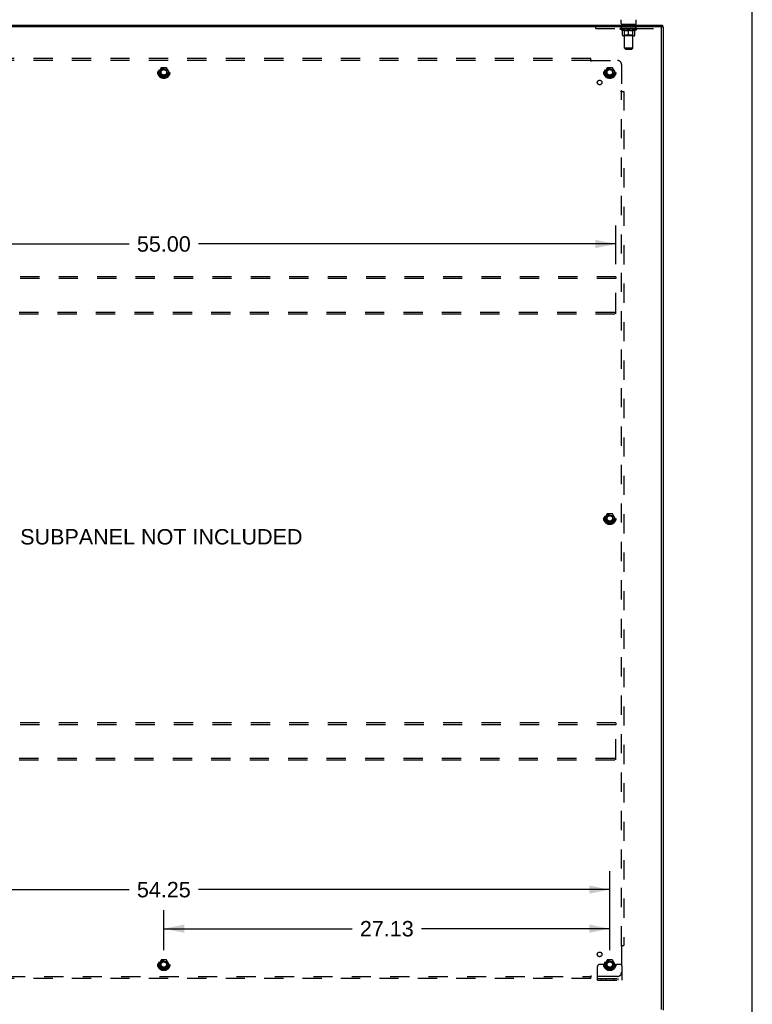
# Model space of a CAD drawing. Header units: inches. Extents: x 0 to 212, y 0 to 138.
# Tile 32 of 33: x 168 to 212, y 46 to 106. Entities that reach past the tile are written whole.
import ezdxf

# ---------------------------------------------------------------- set-up
doc = ezdxf.new("R2010")
doc.units = ezdxf.units.IN
doc.header["$LTSCALE"] = 11.6875
doc.header["$MEASUREMENT"] = 0
doc.linetypes.add('HIDDEN', pattern=[0.2, 0.1, -0.1])
doc.layers.get('0').update_dxf_attribs({"linetype": 'CONTINUOUS'})
for name, color, linetype in [('02___PRT_ALL_AXES', 7, 'CONTINUOUS'), ('BACK_SPLIT_NO', 7, 'CONTINUOUS'), ('DEFAULT_2', 8, 'HIDDEN'), ('DIMENSIONS', 7, 'CONTINUOUS')]:
    doc.layers.add(name, color=color, linetype=linetype)
doc.styles.get("Standard").update_dxf_attribs({"font": 'arial.ttf'})
doc.dimstyles.new('DIMSTYLE_1', dxfattribs={"dimtxt": 0.9375, "dimasz": 1.25, "dimexe": 0.09, "dimexo": 0.07, "dimgap": 0.0375, "dimtad": 0, "dimtih": 1, "dimtoh": 1, "dimzin": 4, "dimdsep": 46, "dimtxsty": 'Standard', "dimblk": '_FILLED', "dimblk1": '_FILLED', "dimblk2": '_FILLED', "dimcen": 0.09, "dimazin": 1, "dimtfac": 1, "dimtdec": 3, "dimtofl": 0, "dimtmove": 0, "dimatfit": 3, "dimldrblk": '_FILLED', "dimfxl": 0, "dimtolj": 1, "dimtzin": 4, "dimarcsym": 0})

# ---------------------------------------------------------------- blocks, each defined once
blk = doc.blocks.new('_FILLED')
at = {"color": 0, "linetype": 'ByBlock'}
blk.add_solid([(0, 0), (-1, 0.2), (-1, -0.2)], dxfattribs=at)
blk = doc.blocks.new('*D3')
at = {"layer": 'BACK_SPLIT_NO', "color": 2, "linetype": 'Continuous'}
for p, q in [((149.583, 49.428), (149.583, 54.233)), ((203.833, 49.428), (203.833, 54.233)), ((149.583, 53.108), (174.601, 53.108)), ((203.833, 53.108), (178.815, 53.108))]:
    blk.add_line(p, q, dxfattribs=at)
at = {"layer": 'BACK_SPLIT_NO', "color": 2, "linetype": 'Continuous', "xscale": 1.25, "yscale": 1.25, "zscale": 1.25, "rotation": 180}
blk.add_blockref('_FILLED', (149.583, 53.108), dxfattribs=at)
at = {"layer": 'BACK_SPLIT_NO', "color": 2, "linetype": 'Continuous', "xscale": 1.25, "yscale": 1.25, "zscale": 1.25}
blk.add_blockref('_FILLED', (203.833, 53.108), dxfattribs=at)
at = {"layer": 'BACK_SPLIT_NO', "color": 2, "linetype": 'Continuous', "insert": (176.708, 53.577), "char_height": 0.9375, "width": 3.27602, "attachment_point": 2, "line_spacing_factor": 0.9}
blk.add_mtext('54.25', dxfattribs=at)
blk = doc.blocks.new('*D4')
at = {"layer": 'BACK_SPLIT_NO', "color": 2, "linetype": 'Continuous'}
for p, q in [((176.708, 49.428), (176.708, 51.858)), ((203.833, 49.428), (203.833, 51.858)), ((176.708, 50.733), (188.164, 50.733)), ((203.833, 50.733), (192.377, 50.733))]:
    blk.add_line(p, q, dxfattribs=at)
at = {"layer": 'BACK_SPLIT_NO', "color": 2, "linetype": 'Continuous', "xscale": 1.25, "yscale": 1.25, "zscale": 1.25, "rotation": 180}
blk.add_blockref('_FILLED', (176.708, 50.733), dxfattribs=at)
at = {"layer": 'BACK_SPLIT_NO', "color": 2, "linetype": 'Continuous', "xscale": 1.25, "yscale": 1.25, "zscale": 1.25}
blk.add_blockref('_FILLED', (203.833, 50.733), dxfattribs=at)
at = {"layer": 'BACK_SPLIT_NO', "color": 2, "linetype": 'Continuous', "insert": (190.27, 51.201), "char_height": 0.9375, "width": 3.27602, "attachment_point": 2, "line_spacing_factor": 0.9}
blk.add_mtext('27.13', dxfattribs=at)
blk = doc.blocks.new('*D5')
at = {"layer": 'BACK_SPLIT_NO', "color": 2, "linetype": 'Continuous'}
for p, q in [((149.208, 91.137), (149.208, 93.493)), ((204.208, 91.137), (204.208, 93.493)), ((149.208, 92.368), (174.601, 92.368)), ((204.208, 92.368), (178.815, 92.368))]:
    blk.add_line(p, q, dxfattribs=at)
at = {"layer": 'BACK_SPLIT_NO', "color": 2, "linetype": 'Continuous', "xscale": 1.25, "yscale": 1.25, "zscale": 1.25, "rotation": 180}
blk.add_blockref('_FILLED', (149.208, 92.368), dxfattribs=at)
at = {"layer": 'BACK_SPLIT_NO', "color": 2, "linetype": 'Continuous', "xscale": 1.25, "yscale": 1.25, "zscale": 1.25}
blk.add_blockref('_FILLED', (204.208, 92.368), dxfattribs=at)
at = {"layer": 'BACK_SPLIT_NO', "color": 2, "linetype": 'Continuous', "insert": (176.708, 92.836), "char_height": 0.9375, "width": 3.27602, "attachment_point": 2, "line_spacing_factor": 0.9}
blk.add_mtext('55.00', dxfattribs=at)

msp = doc.modelspace()

# ---------------------------------------------------------------- linework, layer by layer
at = {"color": 7, "linetype": 'Continuous'}
for p, q in [((212.5, 0), (212.5, 137.5)), ((204.527, 105.768), (204.527, 106.004)), ((205.431, 105.768), (205.431, 106.004)), ((146.135, 105.678), (207.031, 105.678)), ((204.541, 105.708), (204.541, 105.678)), ((205.416, 105.708), (204.541, 105.708)), ((205.416, 105.708), (205.416, 105.678)), ((206.979, 105.556), (206.979, 105.574)), ((207.031, 105.678), (207.031, 105.574)), ((207.031, 105.574), (207.083, 105.574))]:
    msp.add_line(p, q, dxfattribs=at)
at = {"color": 3, "linetype": 'Continuous'}
for p, q in [((207.031, 105.574), (146.135, 105.574)), ((206.979, 45.812), (206.979, 105.544)), ((207.083, 105.574), (207.083, 45.782))]:
    msp.add_line(p, q, dxfattribs=at)
at = {"color": 7, "linetype": 'Continuous'}
for centre, start, end in [((204.587, 105.768), 180, 270), ((205.371, 105.768), 270, 360)]:
    msp.add_arc(centre, 0.06, start, end, dxfattribs=at)
at = {"color": 3, "linetype": 'Continuous'}
msp.add_arc((206.949, 105.544), 0.03, 0, 90, dxfattribs=at)
at = {"layer": '02___PRT_ALL_AXES', "color": 8, "linetype": 'HIDDEN'}
for p, q in [((204.541, 105.47), (204.541, 105.574)), ((205.416, 105.574), (204.541, 105.574)), ((205.416, 105.47), (204.541, 105.47)), ((205.416, 105.47), (205.416, 105.574))]:
    msp.add_line(p, q, dxfattribs=at)
for centre, radius in [((176.708, 102.803), 0.372), ((176.708, 102.803), 0.356), ((176.708, 102.803), 0.25), ((176.708, 102.803), 0.183), ((203.833, 102.803), 0.372), ((203.833, 102.803), 0.356), ((203.833, 102.803), 0.25), ((203.833, 102.803), 0.183), ((203.214, 102.184), 0.141), ((203.833, 75.678), 0.372), ((203.833, 75.678), 0.356), ((203.833, 75.678), 0.25), ((203.833, 75.678), 0.183), ((203.214, 49.172), 0.141), ((176.708, 48.553), 0.372), ((176.708, 48.553), 0.356), ((176.708, 48.553), 0.25), ((176.708, 48.553), 0.183), ((203.833, 48.553), 0.372), ((203.833, 48.553), 0.356), ((203.833, 48.553), 0.25), ((203.833, 48.553), 0.183)]:
    msp.add_circle(centre, radius, dxfattribs=at)
at = {"layer": 'DEFAULT_2', "color": 8, "linetype": 'HIDDEN'}
for p, q in [((202.979, 105.47), (202.979, 105.574)), ((202.979, 105.47), (206.979, 105.47)), ((204.473, 105.433), (204.473, 105.47)), ((205.485, 105.433), (204.473, 105.433)), ((204.6, 105.344), (204.473, 105.433)), ((204.48, 105.465), (204.48, 105.47)), ((204.487, 105.462), (204.487, 105.465)), ((204.487, 105.462), (205.47, 105.462)), ((204.494, 105.462), (204.494, 105.465)), ((204.495, 105.462), (204.495, 105.465)), ((204.503, 105.465), (204.503, 105.47)), ((204.516, 105.462), (204.516, 105.465)), ((204.518, 105.462), (204.518, 105.465)), ((204.54, 105.465), (204.54, 105.47)), ((204.552, 105.462), (204.552, 105.465)), ((204.554, 105.462), (204.554, 105.465)), ((204.718, 105.465), (204.557, 105.465)), ((204.591, 105.465), (204.591, 105.47)), ((204.592, 105.462), (204.592, 105.465)), ((204.593, 105.462), (204.593, 105.465)), ((204.595, 105.462), (204.595, 105.465)), ((204.601, 105.462), (204.601, 105.465)), ((204.601, 105.462), (204.601, 105.465)), ((204.604, 105.462), (204.604, 105.465)), ((204.606, 105.462), (204.606, 105.465)), ((204.608, 105.053), (204.608, 105.378)), ((204.61, 105.462), (204.61, 105.465)), ((204.621, 105.462), (204.621, 105.465)), ((204.636, 105.462), (204.636, 105.467)), ((204.636, 105.462), (204.636, 105.465)), ((204.652, 105.462), (204.652, 105.465)), ((204.653, 105.465), (204.653, 105.47)), ((204.661, 105.462), (204.661, 105.465)), ((204.665, 105.462), (204.665, 105.465)), ((204.672, 105.462), (204.672, 105.465)), ((204.681, 105.462), (204.681, 105.468)), ((204.693, 105.462), (204.693, 105.465)), ((204.696, 105.462), (204.696, 105.465)), ((204.718, 105.462), (204.718, 105.465)), ((204.771, 105.465), (204.722, 105.465)), ((204.726, 105.465), (204.726, 105.47)), ((204.729, 105.708), (204.729, 105.678)), ((204.729, 105.056), (204.729, 105.43)), ((204.73, 104.268), (204.73, 105.678)), ((204.731, 105.462), (204.731, 105.465)), ((204.735, 105.462), (204.735, 105.465)), ((204.74, 105.462), (204.74, 105.469)), ((204.743, 105.462), (204.743, 105.465)), ((204.752, 105.462), (204.752, 105.465)), ((204.771, 105.462), (204.771, 105.465)), ((204.831, 105.465), (204.784, 105.465)), ((204.8, 105.462), (204.8, 105.465)), ((204.806, 105.465), (204.806, 105.47)), ((204.809, 105.462), (204.809, 105.465)), ((204.811, 105.462), (204.811, 105.469)), ((204.813, 105.462), (204.813, 105.465)), ((204.819, 105.462), (204.819, 105.465)), ((204.831, 105.462), (204.831, 105.465)), ((204.895, 105.465), (204.852, 105.465)), ((204.862, 105.462), (204.862, 105.465)), ((204.887, 105.465), (204.949, 105.468)), ((204.891, 105.465), (204.891, 105.47)), ((204.891, 105.465), (204.891, 105.47)), ((204.891, 105.47), (204.891, 105.47)), ((204.891, 105.462), (204.891, 105.465)), ((204.895, 105.462), (204.895, 105.465)), ((204.895, 105.462), (204.895, 105.465)), ((204.896, 105.462), (204.896, 105.465)), ((204.924, 105.465), (204.975, 105.465)), ((204.928, 105.462), (204.928, 105.465)), ((204.932, 105.465), (204.932, 105.467)), ((204.949, 105.465), (204.949, 105.468)), ((204.962, 105.462), (204.962, 105.465)), ((204.977, 105.465), (204.977, 105.465)), ((204.977, 105.462), (204.977, 105.465)), ((204.977, 105.462), (204.977, 105.465)), ((204.979, 105.465), (204.979, 105.47)), ((204.979, 105.47), (205.07, 105.465)), ((204.979, 105.024), (204.979, 105.378)), ((204.981, 105.462), (204.981, 105.465)), ((204.981, 105.462), (204.981, 105.465)), ((204.981, 105.465), (204.981, 105.465)), ((204.996, 105.462), (204.996, 105.465)), ((204.996, 105.465), (205.034, 105.465)), ((205.03, 105.462), (205.03, 105.465)), ((205.062, 105.462), (205.062, 105.465)), ((205.062, 105.462), (205.062, 105.465)), ((205.062, 105.465), (205.106, 105.465)), ((205.063, 105.462), (205.063, 105.465)), ((205.066, 105.465), (205.066, 105.47)), ((205.066, 105.47), (205.067, 105.47)), ((205.066, 105.462), (205.066, 105.465)), ((205.067, 105.465), (205.067, 105.47)), ((205.095, 105.462), (205.095, 105.465)), ((205.127, 105.462), (205.127, 105.465)), ((205.127, 105.465), (205.174, 105.465)), ((205.139, 105.462), (205.139, 105.465)), ((205.145, 105.462), (205.145, 105.465)), ((205.147, 105.462), (205.147, 105.469)), ((205.149, 105.462), (205.149, 105.465)), ((205.152, 105.465), (205.152, 105.47)), ((205.158, 105.462), (205.158, 105.465)), ((205.187, 105.462), (205.187, 105.465)), ((205.187, 105.465), (205.236, 105.465)), ((205.206, 105.462), (205.206, 105.465)), ((205.215, 105.462), (205.215, 105.465)), ((205.218, 105.462), (205.218, 105.469)), ((205.223, 105.462), (205.223, 105.465)), ((205.227, 105.462), (205.227, 105.465)), ((205.228, 104.268), (205.228, 105.678)), ((205.229, 105.708), (205.229, 105.678)), ((205.229, 105.056), (205.229, 105.43)), ((205.232, 105.465), (205.232, 105.47)), ((205.24, 105.462), (205.24, 105.465)), ((205.24, 105.465), (205.401, 105.465)), ((205.262, 105.462), (205.262, 105.465)), ((205.264, 105.462), (205.264, 105.465)), ((205.277, 105.462), (205.277, 105.468)), ((205.286, 105.462), (205.286, 105.465)), ((205.293, 105.462), (205.293, 105.465)), ((205.297, 105.462), (205.297, 105.465)), ((205.304, 105.465), (205.304, 105.47)), ((205.305, 105.462), (205.305, 105.465)), ((205.322, 105.462), (205.322, 105.467)), ((205.322, 105.462), (205.322, 105.465)), ((205.337, 105.462), (205.337, 105.465)), ((205.348, 105.462), (205.348, 105.465)), ((205.349, 105.053), (205.349, 105.378)), ((205.351, 105.462), (205.351, 105.465)), ((205.354, 105.462), (205.354, 105.465)), ((205.357, 105.462), (205.357, 105.465)), ((205.357, 105.462), (205.357, 105.465)), ((205.358, 105.344), (205.485, 105.433)), ((205.363, 105.462), (205.363, 105.465)), ((205.365, 105.462), (205.365, 105.465)), ((205.366, 105.462), (205.366, 105.465)), ((205.367, 105.465), (205.367, 105.47)), ((205.404, 105.462), (205.404, 105.465)), ((205.406, 105.462), (205.406, 105.465)), ((205.417, 105.465), (205.417, 105.47)), ((205.44, 105.462), (205.44, 105.465)), ((205.442, 105.462), (205.442, 105.465)), ((205.455, 105.465), (205.455, 105.47)), ((205.463, 105.462), (205.463, 105.465)), ((205.463, 105.462), (205.463, 105.465)), ((205.47, 105.462), (205.47, 105.465)), ((205.477, 105.465), (205.477, 105.47)), ((205.485, 105.433), (205.485, 105.47)), ((206.979, 105.544), (206.979, 105.556)), ((204.6, 105.344), (204.608, 105.344)), ((205.32, 105.024), (204.638, 105.024)), ((204.729, 105.056), (204.697, 105.024)), ((204.722, 105.344), (204.866, 105.344)), ((205.229, 105.056), (204.729, 105.056)), ((205.092, 105.344), (205.236, 105.344)), ((205.229, 105.056), (205.261, 105.024)), ((205.349, 105.344), (205.358, 105.344)), ((205.228, 104.268), (204.73, 104.268)), ((204.79, 104.208), (204.73, 104.268)), ((204.79, 104.208), (205.168, 104.208)), ((205.168, 104.208), (205.228, 104.268)), ((202.677, 103.647), (150.739, 103.647)), ((202.677, 103.481), (202.677, 103.647)), ((202.677, 103.522), (150.739, 103.522)), ((176.545, 103.076), (176.39, 102.808)), ((176.862, 103.081), (176.553, 103.081)), ((177.025, 102.808), (176.871, 103.076)), ((202.712, 103.522), (204.302, 103.522)), ((203.67, 103.076), (203.515, 102.808)), ((203.987, 103.081), (203.678, 103.081)), ((204.15, 102.808), (203.996, 103.076)), ((204.552, 103.272), (204.552, 101.682)), ((176.39, 102.798), (176.545, 102.531)), ((176.862, 102.526), (176.553, 102.526)), ((176.871, 102.531), (177.025, 102.798)), ((203.515, 102.798), (203.67, 102.531)), ((203.987, 102.526), (203.678, 102.526)), ((203.996, 102.531), (204.15, 102.798)), ((204.511, 101.647), (204.677, 101.647)), ((204.552, 49.709), (204.552, 101.647)), ((204.57, 101.664), (204.564, 101.67)), ((204.677, 101.647), (204.677, 49.709)), ((204.208, 90.366), (149.208, 90.366)), ((204.208, 90.262), (149.208, 90.262)), ((204.208, 90.366), (204.208, 90.262)), ((204.208, 88.22), (204.208, 90.262)), ((149.208, 88.22), (204.208, 88.22)), ((149.208, 88.116), (204.208, 88.116)), ((204.208, 88.116), (204.208, 88.22)), ((203.67, 75.951), (203.515, 75.683)), ((203.515, 75.673), (203.67, 75.406)), ((203.987, 75.956), (203.678, 75.956)), ((204.15, 75.683), (203.996, 75.951)), ((203.996, 75.406), (204.15, 75.673)), ((203.987, 75.401), (203.678, 75.401)), ((204.208, 63.241), (149.208, 63.241)), ((204.208, 63.137), (149.208, 63.137)), ((204.208, 63.241), (204.208, 63.137)), ((204.208, 61.095), (204.208, 63.137)), ((149.208, 61.095), (204.208, 61.095)), ((204.208, 60.991), (204.208, 61.095)), ((149.208, 60.991), (204.208, 60.991)), ((204.511, 49.709), (204.677, 49.709)), ((204.552, 49.674), (204.552, 48.084)), ((176.545, 48.826), (176.39, 48.558)), ((176.39, 48.548), (176.545, 48.281)), ((176.862, 48.831), (176.553, 48.831)), ((177.025, 48.558), (176.871, 48.826)), ((176.871, 48.281), (177.025, 48.548)), ((203.297, 48.553), (203.208, 48.553)), ((203.419, 48.553), (203.297, 48.553)), ((203.658, 48.553), (203.419, 48.553)), ((203.67, 48.826), (203.515, 48.558)), ((203.515, 48.548), (203.67, 48.281)), ((203.987, 48.831), (203.678, 48.831)), ((204.15, 48.558), (203.996, 48.826)), ((203.996, 48.281), (204.15, 48.548)), ((204.008, 48.553), (204.247, 48.553)), ((204.369, 48.553), (204.247, 48.553)), ((204.458, 48.553), (204.369, 48.553)), ((176.862, 48.276), (176.553, 48.276)), ((203.083, 47.605), (203.083, 48.428)), ((203.987, 48.276), (203.678, 48.276)), ((204.583, 47.605), (204.583, 48.428)), ((150.739, 47.834), (202.677, 47.834)), ((202.677, 47.709), (150.739, 47.709)), ((202.677, 47.709), (202.677, 47.875)), ((202.694, 47.816), (202.7, 47.822)), ((204.302, 47.834), (202.712, 47.834)), ((203.083, 47.709), (204.583, 47.709)), ((203.083, 47.605), (204.583, 47.605)), ((203.33, 47.605), (203.33, 47.709)), ((203.586, 47.605), (203.586, 47.709)), ((204.08, 47.605), (204.08, 47.709)), ((204.336, 47.605), (204.336, 47.709))]:
    msp.add_line(p, q, dxfattribs=at)
for points in [[(204.728, 105.344), (204.708, 105.347), (204.689, 105.352), (204.669, 105.357), (204.649, 105.363), (204.629, 105.37), (204.608, 105.378)], [(204.608, 105.377), (204.628, 105.37), (204.647, 105.363), (204.666, 105.357), (204.685, 105.352), (204.704, 105.347), (204.722, 105.344)], [(204.979, 105.378), (204.958, 105.37), (204.938, 105.363), (204.918, 105.357), (204.898, 105.352), (204.878, 105.347), (204.858, 105.344)], [(204.866, 105.344), (204.885, 105.347), (204.903, 105.352), (204.922, 105.357), (204.941, 105.363), (204.96, 105.37), (204.979, 105.377)], [(205.1, 105.344), (205.08, 105.347), (205.06, 105.352), (205.04, 105.357), (205.02, 105.363), (204.999, 105.371), (204.979, 105.378)], [(204.979, 105.377), (204.998, 105.37), (205.017, 105.363), (205.036, 105.357), (205.055, 105.352), (205.073, 105.347), (205.092, 105.344)], [(205.349, 105.378), (205.329, 105.37), (205.308, 105.363), (205.288, 105.357), (205.269, 105.352), (205.249, 105.347), (205.23, 105.344)], [(205.236, 105.344), (205.254, 105.347), (205.273, 105.352), (205.292, 105.357), (205.311, 105.363), (205.33, 105.37), (205.349, 105.377)], [(202.677, 103.56), (202.678, 103.558), (202.68, 103.556), (202.681, 103.554), (202.683, 103.552), (202.685, 103.55), (202.686, 103.548), (202.688, 103.547), (202.689, 103.545), (202.691, 103.544), (202.692, 103.542), (202.694, 103.541)], [(202.677, 103.481), (202.678, 103.482), (202.68, 103.482), (202.682, 103.483), (202.683, 103.484), (202.685, 103.485), (202.686, 103.486), (202.688, 103.488), (202.69, 103.489), (202.691, 103.491), (202.692, 103.493), (202.694, 103.494), (202.695, 103.496), (202.696, 103.498), (202.698, 103.5), (202.699, 103.502), (202.702, 103.507)], [(202.694, 103.541), (202.7, 103.534), (202.702, 103.532), (202.704, 103.53), (202.706, 103.528), (202.707, 103.527), (202.709, 103.525), (202.711, 103.523), (202.712, 103.522)], [(202.702, 103.507), (202.703, 103.509), (202.705, 103.512), (202.706, 103.514), (202.708, 103.516), (202.709, 103.518), (202.711, 103.52), (202.712, 103.522)], [(204.511, 101.647), (204.511, 101.649), (204.512, 101.65), (204.513, 101.652), (204.514, 101.654), (204.515, 101.655), (204.516, 101.657), (204.518, 101.658), (204.519, 101.66), (204.521, 101.661), (204.522, 101.663), (204.524, 101.664), (204.526, 101.665), (204.528, 101.667), (204.53, 101.668), (204.532, 101.669)], [(204.532, 101.669), (204.537, 101.672), (204.539, 101.673), (204.542, 101.675), (204.544, 101.676), (204.546, 101.678), (204.548, 101.679), (204.55, 101.681), (204.552, 101.682)], [(204.564, 101.67), (204.562, 101.672), (204.56, 101.674), (204.558, 101.676), (204.556, 101.678), (204.555, 101.679), (204.553, 101.681), (204.552, 101.682)], [(204.59, 101.647), (204.588, 101.648), (204.586, 101.65), (204.584, 101.652), (204.582, 101.653), (204.58, 101.655), (204.578, 101.656), (204.577, 101.658), (204.575, 101.659), (204.573, 101.661), (204.572, 101.662), (204.57, 101.664)], [(204.511, 49.709), (204.511, 49.708), (204.512, 49.706), (204.513, 49.704), (204.514, 49.703), (204.515, 49.701), (204.516, 49.699), (204.518, 49.698), (204.519, 49.696), (204.521, 49.695), (204.522, 49.694), (204.524, 49.692), (204.526, 49.691), (204.528, 49.69), (204.53, 49.688), (204.532, 49.687), (204.537, 49.684)], [(204.57, 49.692), (204.564, 49.686), (204.562, 49.684), (204.56, 49.682), (204.558, 49.68), (204.556, 49.678), (204.555, 49.677), (204.553, 49.675), (204.552, 49.674)], [(204.59, 49.709), (204.588, 49.708), (204.586, 49.706), (204.584, 49.705), (204.582, 49.703), (204.58, 49.701), (204.578, 49.7), (204.577, 49.698), (204.575, 49.697), (204.573, 49.695), (204.572, 49.694), (204.57, 49.692)], [(204.537, 49.684), (204.539, 49.683), (204.542, 49.681), (204.544, 49.68), (204.546, 49.678), (204.548, 49.677), (204.55, 49.675), (204.552, 49.674)], [(202.677, 47.875), (202.678, 47.875), (202.68, 47.874), (202.682, 47.873), (202.683, 47.872), (202.685, 47.871), (202.686, 47.87), (202.688, 47.868), (202.69, 47.867), (202.691, 47.865), (202.692, 47.864), (202.694, 47.862), (202.695, 47.86), (202.696, 47.858), (202.698, 47.856), (202.699, 47.854)], [(202.677, 47.796), (202.678, 47.798), (202.68, 47.8), (202.681, 47.802), (202.683, 47.804), (202.685, 47.806), (202.686, 47.808), (202.688, 47.809), (202.689, 47.811), (202.691, 47.813), (202.692, 47.814), (202.694, 47.816)], [(202.699, 47.854), (202.702, 47.849), (202.703, 47.847), (202.705, 47.844), (202.706, 47.842), (202.708, 47.84), (202.709, 47.838), (202.711, 47.836), (202.712, 47.834)], [(202.7, 47.822), (202.702, 47.824), (202.704, 47.826), (202.706, 47.828), (202.707, 47.829), (202.709, 47.831), (202.711, 47.833), (202.712, 47.834)]]:
    msp.add_lwpolyline(points, dxfattribs=at)
for centre, radius in [((176.708, 102.803), 0.318), ((176.708, 102.803), 0.204), ((176.708, 102.803), 0.183), ((176.708, 102.803), 0.183), ((203.833, 102.803), 0.318), ((203.833, 102.803), 0.204), ((203.833, 102.803), 0.183), ((203.833, 102.803), 0.183), ((176.708, 102.803), 0.166), ((203.833, 102.803), 0.166), ((203.833, 75.678), 0.318), ((203.833, 75.678), 0.204), ((203.833, 75.678), 0.183), ((203.833, 75.678), 0.183), ((203.833, 75.678), 0.166), ((176.708, 48.553), 0.318), ((176.708, 48.553), 0.204), ((176.708, 48.553), 0.183), ((176.708, 48.553), 0.183), ((176.708, 48.553), 0.166), ((203.833, 48.553), 0.318), ((203.833, 48.553), 0.204), ((203.833, 48.553), 0.183), ((203.833, 48.553), 0.183), ((203.833, 48.553), 0.166)]:
    msp.add_circle(centre, radius, dxfattribs=at)
for centre, radius, start, end in [((204.697, 105.43), 0.0318, 0, 90), ((204.7, 105.678), 0.03, 0, 90), ((205.258, 105.678), 0.03, 90, 180), ((205.261, 105.43), 0.0318, 90, 180), ((204.638, 105.053), 0.0296, 180, 270), ((205.32, 105.053), 0.0296, 270, 360), ((176.553, 103.071), 0.01, 90.01235, 149.98915), ((176.862, 103.071), 0.01, 30.01204, 89.98872), ((203.678, 103.071), 0.01, 90.01235, 149.98915), ((203.987, 103.071), 0.01, 30.01204, 89.98872), ((204.302, 103.272), 0.25, 0, 90), ((176.399, 102.803), 0.01, 150.01268, 209.98829), ((176.553, 102.536), 0.01, 210.01204, 269.98872), ((176.862, 102.536), 0.01, 270.01235, 329.98915), ((177.017, 102.803), 0.01, 330.01268, 29.98829), ((203.524, 102.803), 0.01, 150.01268, 209.98829), ((203.678, 102.536), 0.01, 210.01204, 269.98872), ((203.987, 102.536), 0.01, 270.01235, 329.98915), ((204.142, 102.803), 0.01, 330.01268, 29.98829), ((203.524, 75.678), 0.01, 150.01268, 209.98829), ((203.678, 75.946), 0.01, 90.01235, 149.98915), ((203.987, 75.946), 0.01, 30.01204, 89.98872), ((204.142, 75.678), 0.01, 330.01268, 29.98829), ((203.678, 75.411), 0.01, 210.01204, 269.98872), ((203.987, 75.411), 0.01, 270.01235, 329.98915), ((176.399, 48.553), 0.01, 150.01268, 209.98829), ((176.553, 48.821), 0.01, 90.01235, 149.98915), ((176.862, 48.821), 0.01, 30.01204, 89.98872), ((177.017, 48.553), 0.01, 330.01268, 29.98829), ((203.208, 48.428), 0.125, 90, 180), ((203.524, 48.553), 0.01, 150.01268, 209.98829), ((203.833, 48.553), 0.175, 180, 360), ((203.678, 48.821), 0.01, 90.01235, 149.98915), ((203.987, 48.821), 0.01, 30.01204, 89.98872), ((204.142, 48.553), 0.01, 330.01268, 29.98829), ((204.458, 48.428), 0.125, 0, 90), ((176.553, 48.286), 0.01, 210.01204, 269.98872), ((176.862, 48.286), 0.01, 270.01235, 329.98915), ((203.678, 48.286), 0.01, 210.01204, 269.98872), ((203.987, 48.286), 0.01, 270.01235, 329.98915), ((204.302, 48.084), 0.25, 270, 360)]:
    msp.add_arc(centre, radius, start, end, dxfattribs=at)
for centre, major_axis, ratio, start_param, end_param in [((204.979, 105.47), (0.506, 0.005), 0.05963, 2.96643, 3.140963), ((204.457, 105.461), (0.158, 0), 0.060556, 0.430652, 1.470503), ((204.979, 105.47), (0.506, 0), 0.060556, -3.141593, -2.96706), ((204.457, 105.455), (0.158, 0.002), 0.05963, 1.376596, 1.469874), ((204.979, 105.47), (0.506, 0.011), 0.05688, 2.791345, 2.965878), ((204.437, 105.461), (0.158, 0.002), 0.05963, 0.25549, 1.295341), ((204.492, 105.461), (0.158, -0.002), 0.05963, 0.605815, 1.645666), ((204.979, 105.47), (0.506, -0.005), 0.05963, -2.96643, -2.791898), ((204.492, 105.455), (0.158, 0), 0.060556, 1.551758, 1.645036), ((204.437, 105.455), (0.158, 0.003), 0.05688, 1.20151, 1.294789), ((204.493, 105.457), (0.131, 0.001), 0.05963, 1.065228, 1.614276), ((204.477, 105.457), (0.131, 0.003), 0.05688, 0.890143, 1.43919), ((204.524, 105.457), (0.131, 0), 0.060556, 1.240391, 1.789438), ((204.979, 105.47), (0.506, 0.015), 0.052395, 2.616403, 2.790936), ((204.434, 105.461), (0.158, 0.003), 0.05688, 0.080405, 1.120256), ((204.542, 105.461), (0.158, -0.003), 0.05688, 0.7809, 1.820751), ((204.979, 105.47), (0.506, -0.011), 0.05688, -2.791345, -2.616812), ((204.542, 105.455), (0.158, -0.002), 0.05963, 1.72692, 1.820198), ((204.434, 105.455), (0.158, 0.005), 0.052395, 1.026568, 1.119847), ((204.477, 105.457), (0.131, 0.004), 0.052395, 0.715201, 1.264248), ((204.568, 105.457), (0.131, -0.001), 0.05963, 1.415553, 1.9646), ((204.979, 105.47), (0.506, 0.02), 0.046319, 2.441654, 2.616187), ((204.606, 105.461), (0.158, -0.005), 0.052395, 0.955842, 1.995693), ((204.979, 105.47), (0.506, -0.015), 0.052395, -2.616403, -2.44187), ((204.448, 105.461), (0.158, 0.005), 0.052395, -0.094537, 0.945314), ((204.606, 105.455), (0.158, -0.003), 0.05688, 1.902006, 1.995284), ((204.448, 105.455), (0.158, 0.006), 0.046319, 0.851819, 0.945098), ((204.491, 105.457), (0.131, 0.005), 0.046319, 0.540452, 1.089499), ((204.625, 105.457), (0.131, -0.003), 0.05688, 1.590638, 2.139686), ((204.979, 105.47), (0.506, 0.024), 0.038841, 2.267123, 2.441656), ((204.68, 105.461), (0.158, -0.006), 0.046319, 1.130591, 2.170442), ((204.478, 105.461), (0.158, 0.006), 0.046319, -0.269286, 0.770565), ((204.979, 105.47), (0.506, -0.02), 0.046319, -2.441654, -2.267121), ((204.68, 105.455), (0.158, -0.005), 0.052395, 2.076947, 2.170226), ((204.478, 105.455), (0.158, 0.007), 0.038841, 0.677289, 0.770567), ((204.521, 105.457), (0.131, 0.006), 0.038841, 0.365921, 0.914969), ((204.692, 105.457), (0.131, -0.004), 0.052395, 1.76558, 2.314627), ((204.979, 105.47), (0.506, 0.027), 0.030195, 2.09281, 2.267343), ((204.764, 105.461), (0.158, -0.007), 0.038841, 1.305122, 2.344973), ((204.523, 105.461), (0.158, 0.007), 0.038841, -0.443817, 0.596034), ((204.979, 105.47), (0.506, -0.024), 0.038841, -2.267123, -2.092591), ((204.764, 105.455), (0.158, -0.006), 0.046319, 2.251696, 2.344975), ((204.523, 105.455), (0.158, 0.008), 0.030195, 0.502975, 0.596254), ((204.564, 105.457), (0.131, 0.007), 0.030195, 0.191608, 0.740655), ((204.769, 105.457), (0.131, -0.005), 0.046319, 1.940329, 2.489376), ((204.581, 105.461), (0.158, 0.008), 0.030195, -0.61813, 0.421721), ((204.979, 105.47), (0.506, 0.029), 0.020645, 1.918687, 2.09322), ((204.854, 105.461), (0.158, -0.008), 0.030195, 1.479435, 2.519286), ((204.979, 105.47), (0.506, -0.027), 0.030195, -2.09281, -1.918277), ((204.854, 105.455), (0.158, -0.007), 0.038841, 2.426227, 2.519505), ((204.581, 105.455), (0.158, 0.009), 0.020645, 0.328852, 0.422131), ((204.62, 105.457), (0.131, 0.007), 0.020645, 0.017485, 0.566532), ((204.851, 105.457), (0.131, -0.006), 0.038841, 2.11486, 2.663907), ((204.652, 105.461), (0.158, 0.009), 0.020645, -0.792253, 0.247598), ((204.979, 105.47), (0.506, 0.03), 0.010478, 1.744704, 1.919237), ((204.948, 105.461), (0.158, -0.009), 0.020645, 1.653558, 2.693409), ((204.979, 105.47), (0.506, -0.029), 0.020645, -1.918687, -1.744154), ((204.948, 105.455), (0.158, -0.008), 0.030195, 2.60054, 2.693819), ((204.652, 105.455), (0.158, 0.009), 0.010478, 0.154869, 0.248148), ((204.687, 105.457), (0.131, 0.008), 0.010478, 6.126688, 6.675735), ((204.938, 105.457), (0.131, -0.007), 0.030195, 2.289173, 2.83822), ((204.733, 105.461), (0.158, 0.009), 0.010478, -0.966236, -0.000846), ((205.043, 105.461), (0.158, -0.009), 0.010478, 1.827541, 2.867392), ((204.979, 105.47), (0.506, -0.03), 0.010478, -1.744704, -1.570171), ((205.043, 105.455), (0.158, -0.009), 0.020645, 2.774664, 2.867942), ((205.026, 105.457), (0.131, -0.007), 0.020645, 2.463296, 3.012344), ((204.914, 105.461), (0.158, 0.009), 0.010478, 0.274201, 1.314052), ((204.846, 105.457), (0.131, 0.008), 0.010478, -0.000298, 0.504314), ((204.821, 105.455), (0.158, 0.009), 0.010478, 0.192946, 0.399283), ((204.979, 105.47), (0.506, 0.03), 0.010478, -1.578586, -1.396888), ((205.136, 105.455), (0.158, -0.009), 0.010478, 2.948646, 3.041925), ((205.112, 105.457), (0.131, -0.008), 0.010478, 2.637279, 3.142076), ((205.009, 105.461), (0.158, 0.009), 0.020645, 0.448184, 1.488034), ((204.932, 105.457), (0.131, 0.007), 0.020645, 0.129249, 0.678296), ((204.914, 105.455), (0.158, 0.009), 0.020645, 0.273651, 0.366929), ((205.225, 105.461), (0.158, -0.009), 0.010478, -3.140747, -2.175357), ((204.979, 105.47), (0.506, 0.029), 0.020645, -1.397439, -1.222906), ((204.979, 105.47), (0.506, -0.03), 0.010478, 1.222355, 1.396888), ((205.103, 105.461), (0.158, 0.008), 0.030195, 0.622307, 1.662158), ((205.02, 105.457), (0.131, 0.007), 0.030195, 0.303372, 0.852419), ((205.27, 105.457), (0.131, -0.008), 0.010478, 2.749043, 3.29809), ((205.306, 105.461), (0.158, -0.009), 0.020645, 2.893995, 3.933846), ((205.009, 105.455), (0.158, 0.008), 0.030195, 0.447774, 0.541052), ((205.306, 105.455), (0.158, -0.009), 0.010478, 2.893445, 2.986723), ((204.979, 105.47), (0.506, 0.027), 0.030195, -1.223315, -1.048783), ((204.979, 105.47), (0.506, -0.029), 0.020645, 1.048373, 1.222906), ((205.194, 105.461), (0.158, 0.007), 0.038841, 0.79662, 1.836471), ((205.106, 105.457), (0.131, 0.006), 0.038841, 0.477686, 1.026733), ((205.337, 105.457), (0.131, -0.007), 0.020645, 2.57506, 3.124108), ((205.376, 105.461), (0.158, -0.008), 0.030195, 2.719872, 3.759723), ((205.277, 105.461), (0.158, 0.006), 0.046319, 0.971151, 2.011002), ((205.103, 105.455), (0.158, 0.007), 0.038841, 0.622087, 0.715366), ((205.376, 105.455), (0.158, -0.009), 0.020645, 2.719462, 2.812741), ((204.979, 105.47), (0.506, 0.024), 0.038841, -1.049002, -0.874469), ((204.979, 105.47), (0.506, -0.027), 0.030195, 0.87425, 1.048783), ((205.189, 105.457), (0.131, 0.005), 0.046319, 0.652216, 1.201263), ((205.352, 105.461), (0.158, 0.005), 0.052395, 1.1459, 2.185751), ((205.393, 105.457), (0.131, -0.007), 0.030195, 2.400937, 2.949985), ((205.435, 105.461), (0.158, -0.007), 0.038841, 2.545558, 3.585409), ((205.265, 105.457), (0.131, 0.004), 0.052395, 0.826965, 1.376012), ((205.194, 105.455), (0.158, 0.006), 0.046319, 0.796618, 0.889896), ((205.435, 105.455), (0.158, -0.008), 0.030195, 2.545339, 2.638617), ((205.416, 105.461), (0.158, 0.003), 0.05688, 1.320842, 2.360692), ((204.979, 105.47), (0.506, 0.02), 0.046319, -0.874471, -0.699939), ((204.979, 105.47), (0.506, -0.024), 0.038841, 0.699936, 0.874469), ((205.48, 105.461), (0.158, -0.006), 0.046319, 2.371028, 3.410879), ((205.437, 105.457), (0.131, -0.006), 0.038841, 2.226624, 2.775671), ((205.466, 105.461), (0.158, 0.002), 0.05963, 1.495927, 2.535778), ((205.333, 105.457), (0.131, 0.003), 0.05688, 1.001907, 1.550954), ((205.51, 105.461), (0.158, -0.005), 0.052395, 2.196279, 3.23613), ((205.277, 105.455), (0.158, 0.005), 0.052395, 0.971367, 1.064645), ((205.466, 105.457), (0.131, -0.005), 0.046319, 2.052093, 2.601141), ((205.501, 105.461), (0.158, 0), 0.060556, 1.671089, 2.71094), ((205.48, 105.455), (0.158, -0.007), 0.038841, 2.371026, 2.464304), ((205.523, 105.461), (0.158, -0.003), 0.05688, 2.021337, 3.061188), ((204.979, 105.47), (0.506, 0.015), 0.052395, -0.699723, -0.52519), ((204.979, 105.47), (0.506, -0.02), 0.046319, 0.525406, 0.699939), ((205.52, 105.461), (0.158, -0.002), 0.05963, 1.846251, 2.886102), ((205.39, 105.457), (0.131, 0.001), 0.05963, 1.176993, 1.72604), ((205.481, 105.457), (0.131, -0.004), 0.052395, 1.877344, 2.426392), ((205.434, 105.457), (0.131, 0), 0.060556, 1.352155, 1.901202), ((205.48, 105.457), (0.131, -0.003), 0.05688, 1.702402, 2.25145), ((205.465, 105.457), (0.131, -0.001), 0.05963, 1.527317, 2.076364), ((205.352, 105.455), (0.158, 0.003), 0.05688, 1.146309, 1.239587), ((205.51, 105.455), (0.158, -0.006), 0.046319, 2.196495, 2.289773), ((204.979, 105.47), (0.506, 0.011), 0.05688, -0.524781, -0.350248), ((204.979, 105.47), (0.506, -0.015), 0.052395, 0.350657, 0.52519), ((205.416, 105.455), (0.158, 0.002), 0.05963, 1.321394, 1.414673), ((205.523, 105.455), (0.158, -0.005), 0.052395, 2.021746, 2.115024), ((204.979, 105.47), (0.506, 0.005), 0.05963, -0.349695, -0.175162), ((204.979, 105.47), (0.506, -0.011), 0.05688, 0.175715, 0.350248), ((205.466, 105.455), (0.158, 0), 0.060556, 1.496556, 1.589835), ((205.52, 105.455), (0.158, -0.003), 0.05688, 1.846804, 1.940083), ((205.501, 105.455), (0.158, -0.002), 0.05963, 1.671719, 1.764997), ((204.979, 105.47), (0.506, 0), 0.060556, -0.174533, 0), ((204.979, 105.47), (0.506, -0.005), 0.05963, 0.000629, 0.175162)]:
    msp.add_ellipse(centre, major_axis=major_axis, ratio=ratio, start_param=start_param, end_param=end_param, dxfattribs=at)

# ---------------------------------------------------------------- texts
at = {"layer": 'DIMENSIONS', "color": 2, "linetype": 'Continuous', "insert": (176.557, 75.031), "char_height": 0.9375, "width": 17.14336, "attachment_point": 2, "line_spacing_factor": 0.9}
msp.add_mtext('SUBPANEL NOT INCLUDED', dxfattribs=at)

# ---------------------------------------------------------------- dimensions: what is measured, and where the dimension line sits
at = {"layer": 'BACK_SPLIT_NO', "color": 2, "linetype": 'Continuous'}
dim = msp.add_linear_dim(base=(204.208, 92.368), p1=(149.208, 91.067), p2=(204.208, 91.067), dimstyle='DIMSTYLE_1', dxfattribs=at)
dim.commit()
dim.dimension.update_dxf_attribs({"geometry": '*D5', "text_midpoint": (176.704, 92.362), "dimtype": 160})
for base, p1, p2, picture, middle in [((149.583, 53.108), (203.833, 49.358), (149.583, 49.358), '*D3', (176.708, 53.103)), ((176.707873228, 50.732628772), (203.832873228, 49.358053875), (176.707873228, 49.358053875), '*D4', (190.257926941, 50.727402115))]:
    dim = msp.add_linear_dim(base=base, p1=p1, p2=p2, angle=180, dimstyle='DIMSTYLE_1', dxfattribs=at)
    dim.commit()
    dim.dimension.update_dxf_attribs({"geometry": picture, "text_midpoint": middle, "dimtype": 160})

doc.saveas('drawing.dxf')
